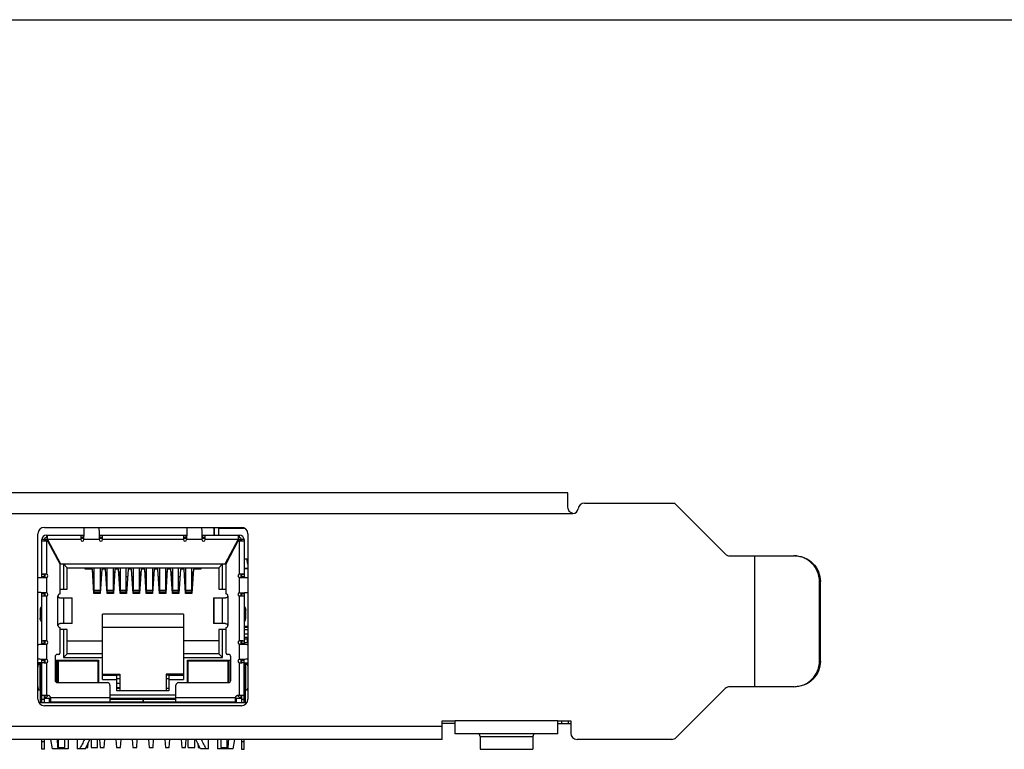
# Model space of a CAD drawing. Header units: millimetres. Extents: x 0 to 420, y 0 to 297.
# Tile 12 of 13: x 207 to 284, y 240 to 297. Entities that reach past the tile are written whole.
import ezdxf

# ---------------------------------------------------------------- set-up
doc = ezdxf.new("R2010")
doc.units = ezdxf.units.MM
doc.header["$LTSCALE"] = 23.1
doc.layers.get('0').update_dxf_attribs({"linetype": 'CONTINUOUS'})
doc.layers.add('00_COMPONENTS', color=7, linetype='CONTINUOUS')

msp = doc.modelspace()

# ---------------------------------------------------------------- linework, layer by layer
at = {"color": 7}
msp.add_line((0, 297), (420, 297), dxfattribs=at)
at = {"layer": '00_COMPONENTS', "color": 7}
for p, q in [((249.799, 260.116), (155.199, 260.116)), ((249.799, 259.108), (249.799, 260.116)), ((251.093, 259.316), (258.099, 259.316)), ((262.062, 255.352), (258.099, 259.316)), ((250.199, 258.516), (250.164, 258.517)), ((209.016, 257.426), (224.369, 257.426)), ((222.227, 257.336), (222.227, 257.426)), ((222.227, 257.336), (222.227, 256.826)), ((222.229, 257.336), (222.238, 257.336)), ((222.238, 257.426), (222.238, 256.826)), ((222.618, 256.826), (222.618, 257.336)), ((208.516, 244.026), (208.516, 256.926)), ((209.019, 256.476), (208.819, 256.476)), ((208.819, 253.516), (208.819, 256.476)), ((208.819, 256.376), (209.269, 256.376)), ((209.019, 256.376), (209.019, 256.476)), ((209.261, 256.468), (209.069, 256.468)), ((209.069, 256.468), (209.069, 256.376)), ((209.169, 256.826), (212.103, 256.826)), ((209.169, 256.826), (209.169, 256.626)), ((209.269, 256.626), (209.169, 256.626)), ((209.269, 256.476), (209.169, 256.376)), ((209.269, 256.476), (209.269, 256.826)), ((209.269, 256.476), (210.279, 254.576)), ((209.269, 256.376), (210.219, 254.576)), ((209.321, 256.276), (209.375, 256.276)), ((209.369, 256.186), (209.369, 256.287)), ((211.847, 256.626), (211.847, 256.621)), ((211.849, 256.576), (212.096, 256.576)), ((212.098, 256.626), (211.855, 256.626)), ((213.284, 256.826), (220.103, 256.826)), ((213.532, 256.626), (213.289, 256.626)), ((213.291, 256.576), (213.538, 256.576)), ((213.54, 256.622), (213.54, 256.626)), ((213.543, 256.486), (213.54, 256.622)), ((219.847, 256.626), (219.847, 256.621)), ((219.849, 256.576), (220.096, 256.576)), ((220.098, 256.626), (219.855, 256.626)), ((221.284, 256.826), (224.219, 256.826)), ((221.532, 256.626), (221.289, 256.626)), ((221.291, 256.576), (221.538, 256.576)), ((221.54, 256.622), (221.54, 256.626)), ((221.543, 256.486), (221.54, 256.622)), ((223.109, 254.576), (224.119, 256.476)), ((223.169, 254.576), (224.119, 256.376)), ((224.012, 256.276), (224.066, 256.276)), ((224.019, 256.186), (224.019, 256.287)), ((224.119, 256.826), (224.119, 256.476)), ((224.219, 256.626), (224.119, 256.626)), ((224.219, 256.376), (224.119, 256.476)), ((224.119, 256.376), (224.569, 256.376)), ((224.319, 256.468), (224.126, 256.468)), ((224.219, 256.626), (224.219, 256.826)), ((224.319, 256.376), (224.319, 256.468)), ((224.569, 256.476), (224.369, 256.476)), ((224.369, 256.476), (224.369, 256.376)), ((224.569, 256.476), (224.569, 253.516)), ((224.869, 256.926), (224.869, 244.026)), ((224.569, 254.986), (224.869, 254.986)), ((224.869, 254.563), (224.785, 254.977)), ((262.416, 255.206), (267.412, 255.206)), ((264.374, 245.006), (264.374, 255.206)), ((210.219, 254.576), (210.219, 252.226)), ((210.279, 254.576), (223.109, 254.576)), ((210.794, 254.276), (210.494, 254.576)), ((210.494, 254.576), (210.494, 252.606)), ((210.794, 254.276), (222.594, 254.276)), ((210.794, 252.606), (210.794, 254.276)), ((212.194, 254.176), (212.194, 254.276)), ((212.755, 254.176), (212.194, 254.176)), ((212.878, 252.276), (212.755, 254.176)), ((212.77, 253.951), (212.899, 253.951)), ((212.819, 253.951), (212.819, 253.651)), ((212.894, 253.651), (212.894, 253.951)), ((212.899, 252.337), (212.899, 254.276)), ((213.349, 254.276), (213.349, 252.337)), ((213.492, 254.176), (213.369, 252.276)), ((213.775, 254.176), (213.492, 254.176)), ((213.898, 252.276), (213.775, 254.176)), ((213.919, 252.337), (213.919, 254.276)), ((214.369, 254.276), (214.369, 252.337)), ((214.512, 254.176), (214.389, 252.276)), ((214.444, 253.951), (214.498, 253.951)), ((214.444, 253.651), (214.444, 253.951)), ((214.494, 253.951), (214.494, 253.89)), ((214.795, 254.176), (214.512, 254.176)), ((214.918, 252.276), (214.795, 254.176)), ((214.81, 253.951), (214.939, 253.951)), ((214.819, 253.951), (214.819, 253.813)), ((214.894, 253.651), (214.894, 253.951)), ((214.939, 252.337), (214.939, 254.276)), ((215.389, 252.337), (215.389, 254.276)), ((215.532, 254.176), (215.409, 252.276)), ((215.815, 254.176), (215.532, 254.176)), ((215.938, 252.276), (215.815, 254.176)), ((215.959, 252.337), (215.959, 254.276)), ((216.409, 254.276), (216.409, 252.337)), ((216.552, 254.176), (216.429, 252.276)), ((216.444, 253.951), (216.538, 253.951)), ((216.444, 253.651), (216.444, 253.951)), ((216.494, 253.951), (216.494, 253.651)), ((216.835, 254.176), (216.552, 254.176)), ((216.958, 252.276), (216.835, 254.176)), ((216.85, 253.951), (216.943, 253.951)), ((216.894, 253.651), (216.894, 253.951)), ((216.943, 253.951), (216.943, 253.651)), ((216.979, 252.337), (216.979, 254.276)), ((217.429, 254.276), (217.429, 252.337)), ((217.572, 254.176), (217.449, 252.276)), ((217.855, 254.176), (217.572, 254.176)), ((217.978, 252.276), (217.855, 254.176)), ((217.999, 252.337), (217.999, 254.276)), ((218.449, 254.276), (218.449, 252.337)), ((218.449, 253.951), (218.578, 253.951)), ((218.592, 254.176), (218.469, 252.276)), ((218.494, 253.951), (218.494, 253.651)), ((218.569, 253.813), (218.569, 253.951)), ((218.875, 254.176), (218.592, 254.176)), ((218.998, 252.276), (218.875, 254.176)), ((218.89, 253.951), (218.943, 253.951)), ((218.894, 253.89), (218.894, 253.951)), ((218.943, 253.951), (218.943, 253.651)), ((219.019, 252.337), (219.019, 254.276)), ((219.469, 252.337), (219.469, 254.276)), ((219.612, 254.176), (219.489, 252.276)), ((219.895, 254.176), (219.612, 254.176)), ((220.018, 252.276), (219.895, 254.176)), ((220.039, 252.337), (220.039, 254.276)), ((220.489, 254.276), (220.489, 252.337)), ((220.489, 253.951), (220.618, 253.951)), ((220.494, 253.951), (220.494, 253.651)), ((220.632, 254.176), (220.509, 252.276)), ((220.569, 253.651), (220.569, 253.951)), ((221.194, 254.176), (220.632, 254.176)), ((221.194, 254.276), (221.194, 254.176)), ((222.594, 254.276), (222.894, 254.576)), ((222.594, 254.276), (222.594, 252.606)), ((222.894, 252.606), (222.894, 254.576)), ((223.169, 252.226), (223.169, 254.576)), ((224.569, 254.236), (224.869, 254.236)), ((209.023, 253.772), (209.019, 253.772)), ((209.019, 253.521), (209.019, 253.764)), ((209.158, 253.775), (209.023, 253.772)), ((209.069, 253.523), (209.069, 253.77)), ((212.789, 253.651), (212.899, 253.651)), ((212.899, 253.576), (212.794, 253.576)), ((213.453, 253.576), (213.349, 253.576)), ((213.919, 253.576), (213.814, 253.576)), ((214.473, 253.576), (214.369, 253.576)), ((214.444, 253.651), (214.478, 253.651)), ((214.829, 253.651), (214.939, 253.651)), ((214.939, 253.576), (214.834, 253.576)), ((215.493, 253.576), (215.389, 253.576)), ((215.959, 253.576), (215.854, 253.576)), ((216.513, 253.576), (216.409, 253.576)), ((216.444, 253.651), (216.518, 253.651)), ((216.869, 253.651), (216.943, 253.651)), ((216.979, 253.576), (216.874, 253.576)), ((217.533, 253.576), (217.429, 253.576)), ((217.999, 253.576), (217.894, 253.576)), ((218.449, 253.651), (218.558, 253.651)), ((218.553, 253.576), (218.449, 253.576)), ((218.909, 253.651), (218.943, 253.651)), ((219.019, 253.576), (218.914, 253.576)), ((219.573, 253.576), (219.469, 253.576)), ((220.039, 253.576), (219.934, 253.576)), ((220.489, 253.651), (220.598, 253.651)), ((220.593, 253.576), (220.489, 253.576)), ((224.319, 253.77), (224.319, 253.523)), ((224.369, 253.772), (224.364, 253.772)), ((224.369, 253.764), (224.369, 253.521)), ((269.404, 247.006), (269.404, 253.206)), ((269.474, 247.006), (269.474, 253.206)), ((210.219, 252.606), (210.794, 252.606)), ((212.828, 253.05), (212.899, 253.05)), ((212.899, 252.926), (212.836, 252.926)), ((213.349, 253.05), (213.419, 253.05)), ((213.411, 252.926), (213.349, 252.926)), ((213.848, 253.05), (213.919, 253.05)), ((213.919, 252.926), (213.856, 252.926)), ((214.369, 253.05), (214.439, 253.05)), ((214.431, 252.926), (214.369, 252.926)), ((214.868, 253.05), (214.939, 253.05)), ((214.939, 252.926), (214.876, 252.926)), ((215.389, 253.05), (215.459, 253.05)), ((215.451, 252.926), (215.389, 252.926)), ((215.888, 253.05), (215.959, 253.05)), ((215.959, 252.926), (215.896, 252.926)), ((216.409, 253.05), (216.479, 253.05)), ((216.471, 252.926), (216.409, 252.926)), ((216.908, 253.05), (216.979, 253.05)), ((216.979, 252.926), (216.916, 252.926)), ((217.429, 253.05), (217.499, 253.05)), ((217.491, 252.926), (217.429, 252.926)), ((217.928, 253.05), (217.999, 253.05)), ((217.999, 252.926), (217.936, 252.926)), ((218.449, 253.05), (218.519, 253.05)), ((218.511, 252.926), (218.449, 252.926)), ((218.948, 253.05), (219.019, 253.05)), ((219.019, 252.926), (218.956, 252.926)), ((219.469, 253.05), (219.539, 253.05)), ((219.531, 252.926), (219.469, 252.926)), ((219.968, 253.05), (220.039, 253.05)), ((220.039, 252.926), (219.976, 252.926)), ((220.489, 253.05), (220.559, 253.05)), ((220.551, 252.926), (220.489, 252.926)), ((222.594, 252.606), (223.169, 252.606)), ((208.819, 248.316), (208.819, 252.335)), ((209.019, 252.087), (209.019, 252.33)), ((209.019, 252.079), (209.023, 252.079)), ((209.069, 252.081), (209.069, 252.328)), ((210.256, 251.926), (211.193, 251.926)), ((211.193, 249.926), (211.193, 251.926)), ((213.369, 252.276), (212.878, 252.276)), ((212.974, 252.297), (212.899, 252.337)), ((212.974, 252.276), (212.974, 252.297)), ((213.349, 252.337), (213.274, 252.297)), ((213.274, 252.276), (213.274, 252.297)), ((214.389, 252.276), (213.898, 252.276)), ((213.994, 252.297), (213.919, 252.337)), ((213.994, 252.297), (213.994, 252.276)), ((214.369, 252.337), (214.294, 252.297)), ((214.294, 252.276), (214.294, 252.297)), ((215.409, 252.276), (214.918, 252.276)), ((215.014, 252.297), (214.939, 252.337)), ((215.014, 252.297), (215.014, 252.276)), ((215.389, 252.337), (215.314, 252.297)), ((215.314, 252.276), (215.314, 252.297)), ((216.429, 252.276), (215.938, 252.276)), ((216.034, 252.297), (215.959, 252.337)), ((216.034, 252.297), (216.034, 252.276)), ((216.409, 252.337), (216.334, 252.297)), ((216.334, 252.276), (216.334, 252.297)), ((217.449, 252.276), (216.958, 252.276)), ((217.054, 252.297), (216.979, 252.337)), ((217.054, 252.297), (217.054, 252.276)), ((217.429, 252.337), (217.354, 252.297)), ((217.354, 252.276), (217.354, 252.297)), ((218.469, 252.276), (217.978, 252.276)), ((218.074, 252.297), (217.999, 252.337)), ((218.074, 252.297), (218.074, 252.276)), ((218.449, 252.337), (218.374, 252.297)), ((218.374, 252.276), (218.374, 252.297)), ((219.489, 252.276), (218.998, 252.276)), ((219.094, 252.297), (219.019, 252.337)), ((219.094, 252.297), (219.094, 252.276)), ((219.469, 252.337), (219.394, 252.297)), ((219.394, 252.276), (219.394, 252.297)), ((220.509, 252.276), (220.018, 252.276)), ((220.114, 252.297), (220.039, 252.337)), ((220.114, 252.297), (220.114, 252.276)), ((220.489, 252.337), (220.414, 252.297)), ((220.414, 252.297), (220.414, 252.276)), ((222.195, 251.926), (223.132, 251.926)), ((222.195, 251.926), (222.195, 249.926)), ((224.229, 252.076), (224.365, 252.079)), ((224.319, 252.328), (224.319, 252.081)), ((224.365, 252.079), (224.369, 252.079)), ((224.369, 252.33), (224.369, 252.087)), ((224.569, 252.335), (224.569, 248.316)), ((208.683, 250.978), (208.683, 250.358)), ((224.704, 250.358), (224.704, 250.978)), ((219.844, 250.656), (213.544, 250.656)), ((213.544, 245.576), (213.544, 250.656)), ((219.844, 250.656), (219.844, 245.576)), ((210.219, 249.626), (210.219, 247.626)), ((210.794, 249.456), (210.219, 249.456)), ((211.193, 249.926), (210.256, 249.926)), ((210.494, 249.456), (210.494, 247.276)), ((210.794, 247.576), (210.794, 249.456)), ((213.544, 249.656), (219.844, 249.656)), ((223.132, 249.926), (222.195, 249.926)), ((223.169, 249.456), (222.594, 249.456)), ((222.594, 249.456), (222.594, 247.576)), ((222.894, 247.276), (222.894, 249.456)), ((223.169, 247.626), (223.169, 249.626)), ((224.569, 249.636), (224.869, 249.636)), ((209.023, 248.572), (209.019, 248.572)), ((209.019, 248.321), (209.019, 248.564)), ((209.158, 248.575), (209.023, 248.572)), ((209.069, 248.323), (209.069, 248.57)), ((210.794, 248.576), (213.544, 248.576)), ((222.594, 248.576), (219.844, 248.576)), ((224.319, 248.57), (224.319, 248.323)), ((224.369, 248.572), (224.364, 248.572)), ((224.369, 248.564), (224.369, 248.321)), ((224.569, 248.746), (224.811, 248.746)), ((224.869, 248.836), (224.669, 248.836)), ((224.811, 248.836), (224.811, 248.436)), ((224.369, 248.436), (224.319, 248.436)), ((224.869, 248.436), (224.569, 248.436)), ((208.819, 243.736), (208.819, 247.135)), ((209.019, 246.887), (209.019, 247.13)), ((209.069, 246.881), (209.069, 247.128)), ((209.844, 247.326), (209.844, 245.526)), ((209.929, 247.076), (213.234, 247.076)), ((209.929, 245.362), (209.929, 247.076)), ((210.119, 247.526), (210.044, 247.526)), ((210.044, 245.326), (210.044, 247.076)), ((210.089, 247.026), (213.189, 247.026)), ((210.089, 247.026), (210.089, 245.326)), ((210.794, 247.576), (210.494, 247.276)), ((210.494, 247.276), (213.544, 247.276)), ((213.544, 247.576), (210.794, 247.576)), ((211.414, 247.076), (211.364, 247.026)), ((211.414, 247.026), (211.414, 247.076)), ((211.864, 247.076), (211.914, 247.026)), ((211.864, 247.026), (211.864, 247.076)), ((213.189, 247.026), (213.189, 245.326)), ((213.234, 247.076), (213.234, 245.326)), ((222.594, 247.576), (219.844, 247.576)), ((219.844, 247.276), (222.894, 247.276)), ((220.154, 247.076), (223.459, 247.076)), ((220.154, 245.326), (220.154, 247.076)), ((220.199, 247.026), (223.299, 247.026)), ((220.199, 247.026), (220.199, 245.326)), ((221.524, 247.076), (221.474, 247.026)), ((221.524, 247.076), (221.524, 247.026)), ((222.024, 247.026), (221.974, 247.076)), ((221.974, 247.026), (221.974, 247.076)), ((222.894, 247.276), (222.594, 247.576)), ((223.344, 247.526), (223.269, 247.526)), ((223.299, 247.026), (223.299, 245.326)), ((223.344, 247.076), (223.344, 245.326)), ((223.459, 247.076), (223.459, 245.362)), ((223.544, 245.526), (223.544, 247.326)), ((224.319, 247.128), (224.319, 246.881)), ((224.369, 247.13), (224.369, 246.887)), ((224.569, 243.736), (224.569, 247.135)), ((208.516, 246.836), (208.819, 246.836)), ((208.516, 246.768), (208.819, 246.768)), ((208.819, 246.876), (208.519, 246.876)), ((208.719, 246.768), (208.719, 244.768)), ((209.019, 246.879), (209.023, 246.879)), ((210.044, 246.356), (210.089, 246.356)), ((213.189, 246.356), (213.234, 246.356)), ((220.154, 246.356), (220.199, 246.356)), ((223.299, 246.356), (223.344, 246.356)), ((224.229, 246.876), (224.365, 246.879)), ((224.365, 246.879), (224.369, 246.879)), ((224.569, 246.876), (224.869, 246.876)), ((224.569, 246.836), (224.869, 246.836)), ((224.569, 246.768), (224.869, 246.768)), ((224.669, 244.826), (224.669, 246.768)), ((224.684, 246.836), (224.692, 246.769)), ((224.684, 246.836), (224.692, 246.769)), ((213.544, 245.976), (214.894, 245.976)), ((213.544, 245.926), (214.894, 245.926)), ((214.664, 245.876), (213.544, 245.876)), ((213.544, 245.576), (214.664, 245.576)), ((214.664, 244.676), (214.664, 245.876)), ((214.894, 245.626), (214.664, 245.626)), ((214.894, 245.976), (214.894, 244.676)), ((219.844, 245.976), (218.494, 245.976)), ((218.494, 245.976), (218.494, 244.676)), ((218.494, 245.926), (219.844, 245.926)), ((218.724, 245.626), (218.494, 245.626)), ((219.844, 245.876), (218.724, 245.876)), ((218.724, 245.876), (218.724, 244.676)), ((218.724, 245.576), (219.844, 245.576)), ((208.516, 244.768), (208.736, 244.768)), ((210.044, 245.376), (210.089, 245.376)), ((210.044, 245.326), (213.919, 245.326)), ((214.119, 245.126), (214.119, 243.826)), ((214.664, 245.273), (214.894, 245.273)), ((214.894, 244.923), (214.664, 244.923)), ((214.894, 244.876), (214.664, 244.876)), ((218.724, 244.876), (218.494, 244.876)), ((219.269, 243.826), (219.269, 245.126)), ((219.469, 245.326), (223.344, 245.326)), ((220.199, 245.376), (220.154, 245.376)), ((224.669, 244.776), (224.669, 243.736)), ((224.677, 244.768), (224.869, 244.768)), ((262.062, 244.859), (258.245, 241.042)), ((267.412, 245.006), (262.416, 245.006)), ((208.719, 243.736), (208.719, 244.626)), ((209.269, 244.326), (208.819, 244.326)), ((209.019, 243.736), (209.019, 244.326)), ((209.069, 244.076), (209.069, 244.326)), ((209.069, 244.076), (209.314, 244.321)), ((209.513, 244.076), (209.069, 244.076)), ((209.404, 243.736), (209.404, 244.076)), ((209.519, 243.826), (209.519, 244.039)), ((214.119, 244.376), (219.269, 244.376)), ((219.269, 244.076), (214.119, 244.076)), ((214.119, 244.026), (216.698, 244.026)), ((214.394, 244.026), (214.394, 244.076)), ((218.724, 244.676), (214.664, 244.676)), ((214.694, 244.026), (214.694, 244.076)), ((216.694, 244.026), (216.694, 243.826)), ((216.699, 244.026), (219.269, 244.026)), ((216.699, 244.026), (216.699, 243.826)), ((218.694, 244.076), (218.694, 244.026)), ((218.994, 244.076), (218.994, 244.026)), ((223.869, 244.039), (223.869, 243.826)), ((224.319, 244.076), (223.874, 244.076)), ((223.984, 243.736), (223.984, 244.076)), ((224.319, 244.076), (224.073, 244.321)), ((224.569, 244.326), (224.119, 244.326)), ((224.319, 244.326), (224.319, 244.076)), ((224.369, 244.326), (224.369, 243.736)), ((224.775, 243.736), (208.61, 243.736)), ((224.369, 243.526), (209.016, 243.526)), ((209.519, 243.826), (216.694, 243.826)), ((210.119, 243.736), (210.119, 243.826)), ((210.619, 243.736), (210.619, 243.826)), ((210.979, 243.826), (210.979, 243.736)), ((212.554, 243.736), (212.554, 243.826)), ((212.659, 243.826), (212.659, 243.736)), ((213.159, 243.736), (213.159, 243.826)), ((213.294, 243.826), (213.294, 243.736)), ((213.744, 243.736), (213.744, 243.826)), ((214.094, 243.826), (214.094, 243.736)), ((216.699, 243.826), (223.869, 243.826)), ((219.294, 243.736), (219.294, 243.826)), ((219.644, 243.826), (219.644, 243.736)), ((220.094, 243.736), (220.094, 243.826)), ((220.229, 243.736), (220.229, 243.826)), ((220.729, 243.736), (220.729, 243.826)), ((220.834, 243.736), (220.834, 243.826)), ((222.769, 243.826), (222.769, 243.736)), ((223.269, 243.736), (223.269, 243.826)), ((240.019, 242.336), (241.019, 242.336)), ((240.019, 240.896), (240.019, 242.336)), ((241.019, 242.136), (240.019, 242.136)), ((241.019, 241.336), (241.019, 242.336)), ((249.019, 242.336), (250.019, 242.336)), ((249.019, 241.336), (249.019, 242.336)), ((249.019, 242.136), (250.019, 242.136)), ((249.819, 242.336), (249.819, 242.136)), ((250.019, 242.336), (250.019, 241.396)), ((240.019, 240.896), (164.619, 240.896)), ((208.819, 240.126), (208.819, 240.896)), ((209.019, 240.126), (209.019, 240.896)), ((209.654, 240.156), (209.521, 240.896)), ((210.119, 240.276), (210.119, 240.896)), ((210.619, 240.276), (210.619, 240.896)), ((210.879, 240.896), (210.879, 240.156)), ((211.579, 240.896), (211.579, 240.156)), ((212.209, 240.156), (212.568, 240.896)), ((212.659, 240.896), (212.659, 240.276)), ((213.159, 240.276), (213.159, 240.896)), ((213.322, 240.896), (213.369, 240.276)), ((213.669, 240.276), (213.715, 240.896)), ((214.592, 240.896), (214.639, 240.276)), ((214.939, 240.276), (214.985, 240.896)), ((215.862, 240.896), (215.909, 240.276)), ((216.209, 240.276), (216.255, 240.896)), ((217.132, 240.896), (217.179, 240.276)), ((217.479, 240.276), (217.525, 240.896)), ((218.402, 240.896), (218.449, 240.276)), ((218.749, 240.276), (218.795, 240.896)), ((219.672, 240.896), (219.719, 240.276)), ((220.019, 240.276), (220.065, 240.896)), ((220.229, 240.276), (220.229, 240.896)), ((220.729, 240.276), (220.729, 240.896)), ((221.179, 240.156), (220.819, 240.896)), ((221.809, 240.156), (221.809, 240.896)), ((222.509, 240.896), (222.509, 240.156)), ((222.769, 240.896), (222.769, 240.276)), ((223.269, 240.276), (223.269, 240.896)), ((223.734, 240.156), (223.866, 240.896)), ((224.369, 240.896), (224.369, 240.126)), ((224.569, 240.126), (224.569, 240.896)), ((249.019, 241.336), (241.019, 241.336)), ((242.969, 241.136), (242.969, 240.136)), ((247.069, 241.136), (247.069, 240.136)), ((257.891, 240.896), (250.519, 240.896)), ((209.019, 240.126), (208.819, 240.126)), ((210.879, 240.156), (209.654, 240.156)), ((210.119, 240.276), (210.619, 240.276)), ((212.209, 240.156), (211.579, 240.156)), ((212.267, 240.276), (212.399, 240.276)), ((212.399, 240.276), (212.423, 240.597)), ((212.659, 240.276), (213.159, 240.276)), ((213.369, 240.276), (213.669, 240.276)), ((214.639, 240.276), (214.939, 240.276)), ((215.909, 240.276), (216.209, 240.276)), ((217.179, 240.276), (217.479, 240.276)), ((218.449, 240.276), (218.749, 240.276)), ((219.719, 240.276), (220.019, 240.276)), ((220.229, 240.276), (220.729, 240.276)), ((220.965, 240.597), (220.989, 240.276)), ((220.989, 240.276), (221.12, 240.276)), ((221.809, 240.156), (221.179, 240.156)), ((223.734, 240.156), (222.509, 240.156)), ((222.769, 240.276), (223.269, 240.276)), ((224.369, 240.126), (224.569, 240.126)), ((242.969, 240.136), (247.069, 240.136))]:
    msp.add_line(p, q, dxfattribs=at)
at = {"layer": '00_COMPONENTS', "color": 4}
for p, q in [((154.799, 258.516), (250.199, 258.516)), ((224.653, 257.336), (222.618, 257.336)), ((209.169, 256.376), (209.169, 253.775)), ((211.844, 256.476), (209.269, 256.476)), ((211.855, 256.826), (211.855, 256.626)), ((212.044, 256.826), (212.044, 256.626)), ((213.294, 256.476), (212.094, 256.476)), ((213.343, 256.626), (213.343, 256.826)), ((213.532, 256.626), (213.532, 256.826)), ((219.844, 256.476), (213.543, 256.476)), ((219.855, 256.826), (219.855, 256.626)), ((220.044, 256.826), (220.044, 256.626)), ((221.294, 256.476), (220.094, 256.476)), ((221.343, 256.626), (221.343, 256.826)), ((221.532, 256.626), (221.532, 256.826)), ((224.119, 256.476), (221.543, 256.476)), ((224.219, 253.775), (224.219, 256.376)), ((214.488, 253.951), (214.488, 253.796)), ((214.9, 253.651), (214.9, 253.951)), ((216.488, 253.951), (216.488, 253.651)), ((216.9, 253.651), (216.9, 253.951)), ((218.488, 253.951), (218.488, 253.651)), ((218.9, 253.796), (218.9, 253.951)), ((224.869, 254.185), (224.569, 254.185)), ((209.019, 253.764), (208.819, 253.764)), ((209.019, 253.575), (208.819, 253.575)), ((209.169, 253.526), (209.169, 252.326)), ((224.219, 252.326), (224.219, 253.526)), ((224.569, 253.764), (224.369, 253.764)), ((224.569, 253.575), (224.369, 253.575)), ((224.569, 253.607), (224.647, 253.513)), ((269.404, 253.206), (269.474, 253.206)), ((212.899, 252.521), (213.349, 252.521)), ((213.349, 252.384), (212.899, 252.384)), ((213.919, 252.521), (214.369, 252.521)), ((214.369, 252.384), (213.919, 252.384)), ((214.939, 252.521), (215.389, 252.521)), ((215.389, 252.384), (214.939, 252.384)), ((215.959, 252.521), (216.409, 252.521)), ((216.409, 252.384), (215.959, 252.384)), ((216.979, 252.521), (217.429, 252.521)), ((217.429, 252.384), (216.979, 252.384)), ((217.999, 252.521), (218.449, 252.521)), ((218.449, 252.384), (217.999, 252.384)), ((219.019, 252.521), (219.469, 252.521)), ((219.469, 252.384), (219.019, 252.384)), ((220.039, 252.521), (220.489, 252.521)), ((220.489, 252.384), (220.039, 252.384)), ((208.819, 252.276), (209.019, 252.276)), ((208.819, 252.087), (209.019, 252.087)), ((209.169, 252.076), (209.169, 248.575)), ((210.069, 249.776), (210.069, 252.076)), ((210.508, 251.926), (210.508, 249.926)), ((211.169, 249.926), (211.169, 251.926)), ((222.218, 251.926), (222.218, 249.926)), ((222.88, 249.926), (222.88, 251.926)), ((223.319, 252.076), (223.319, 249.776)), ((224.219, 248.575), (224.219, 252.076)), ((224.369, 252.276), (224.569, 252.276)), ((224.369, 252.087), (224.569, 252.087)), ((208.819, 250.978), (208.683, 250.978)), ((224.704, 250.978), (224.569, 250.978)), ((208.683, 250.358), (208.819, 250.358)), ((224.569, 250.358), (224.704, 250.358)), ((224.569, 249.736), (224.869, 249.736)), ((224.869, 249.436), (224.569, 249.436)), ((209.019, 248.564), (208.819, 248.564)), ((224.569, 248.564), (224.369, 248.564)), ((224.569, 249.136), (224.869, 249.136)), ((224.669, 248.836), (224.569, 248.823)), ((224.569, 248.746), (224.811, 248.746)), ((209.019, 248.375), (208.819, 248.375)), ((209.169, 248.326), (209.169, 247.126)), ((224.219, 247.126), (224.219, 248.326)), ((224.569, 248.375), (224.369, 248.375)), ((208.819, 247.076), (209.019, 247.076)), ((224.369, 247.076), (224.569, 247.076)), ((208.699, 244.768), (208.699, 246.768)), ((208.819, 246.887), (209.019, 246.887)), ((209.169, 246.876), (209.169, 244.326)), ((224.219, 244.326), (224.219, 246.876)), ((224.369, 246.887), (224.569, 246.887)), ((224.688, 246.768), (224.688, 244.768)), ((269.404, 247.006), (269.474, 247.006)), ((224.669, 244.776), (224.569, 244.776)), ((224.669, 244.826), (224.669, 244.776)), ((208.719, 244.626), (208.719, 244.676)), ((208.819, 244.626), (208.719, 244.626)), ((208.819, 244.026), (209.019, 244.026)), ((209.498, 244.176), (214.119, 244.176)), ((219.269, 244.176), (223.889, 244.176)), ((224.369, 244.026), (224.569, 244.026)), ((240.019, 241.896), (164.619, 241.896)), ((249.019, 242.336), (241.019, 242.336)), ((249.319, 242.136), (249.319, 242.336)), ((242.969, 241.136), (247.069, 241.136)), ((208.819, 240.726), (209.019, 240.726)), ((224.369, 240.726), (224.569, 240.726))]:
    msp.add_line(p, q, dxfattribs=at)
at = {"layer": '00_COMPONENTS', "color": 7}
for centre, radius, start, end in [((251.093, 258.816), 0.5, 90, 173.62063), ((250.199, 258.916), 0.4, 270, 353.62063), ((209.016, 256.926), 0.5, 90, 180), ((221.965, 257.335), 0.653, 0.01658, 7.97497), ((224.369, 256.926), 0.5, 0, 90), ((209.169, 256.476), 0.35, 90, 180), ((209.169, 256.476), 0.15, 90, 180), ((267.43, 255.3), 55.599, 178.63828, 178.77748), ((212.17, 256.481), 0.326, 179.06197, 180.00014), ((212.17, 256.481), 0.327, 180.00009, 180.37513), ((212.17, 256.481), 0.327, 180.37513, 180.93766), ((211.969, 256.479), 0.125, 181.75035, 358.24965), ((213.419, 256.479), 0.125, 181.75035, 358.24965), ((213.217, 256.481), 0.326, 0.72959, 0.9381), ((213.217, 256.481), 0.326, 359.99989, 0.72956), ((213.217, 256.481), 0.327, 359.06232, 359.62486), ((213.217, 256.481), 0.327, 359.62487, 359.99991), ((275.43, 255.3), 55.599, 178.63828, 178.77748), ((220.17, 256.481), 0.326, 179.06197, 180.00014), ((220.17, 256.481), 0.327, 180.00009, 180.37513), ((220.17, 256.481), 0.327, 180.37513, 180.93766), ((219.969, 256.479), 0.125, 181.75035, 358.24965), ((221.419, 256.479), 0.125, 181.75035, 358.24965), ((221.217, 256.481), 0.326, 0.72959, 0.9381), ((221.217, 256.481), 0.326, 359.99989, 0.72956), ((221.217, 256.481), 0.327, 359.06232, 359.62486), ((221.217, 256.481), 0.327, 359.62487, 359.99991), ((224.219, 256.476), 0.35, 0, 90), ((224.219, 256.476), 0.15, 0, 90), ((262.416, 255.706), 0.5, 225, 270), ((209.163, 253.449), 0.326, 90.72959, 90.9381), ((209.163, 253.449), 0.326, 89.99989, 90.72956), ((209.163, 253.449), 0.327, 89.62487, 89.99991), ((209.163, 253.449), 0.327, 89.06232, 89.62486), ((209.165, 253.65), 0.125, 271.75035, 88.24965), ((224.222, 253.65), 0.125, 91.75035, 268.24965), ((224.224, 253.449), 0.327, 90.37513, 90.93766), ((224.224, 253.449), 0.327, 90.00009, 90.37513), ((224.224, 253.449), 0.326, 89.06197, 90.00014), ((223.043, 198.189), 55.599, 88.63828, 88.77748), ((210.344, 307.662), 55.599, 268.63828, 268.77748), ((209.163, 252.402), 0.326, 269.06197, 270.00014), ((209.163, 252.402), 0.327, 270.00009, 270.37513), ((209.163, 252.402), 0.327, 270.37513, 270.93766), ((209.165, 252.201), 0.125, 271.75035, 88.24965), ((210.219, 252.076), 0.15, 90, 179.99998), ((223.169, 252.076), 0.15, 359.99999, 90), ((224.222, 252.201), 0.125, 91.75035, 268.24965), ((224.224, 252.402), 0.327, 269.06232, 269.62486), ((224.224, 252.402), 0.327, 269.62487, 269.99991), ((224.224, 252.402), 0.326, 269.99989, 270.72956), ((224.224, 252.402), 0.326, 270.72959, 270.9381), ((210.219, 249.776), 0.15, 180.00002, 270), ((223.169, 249.776), 0.15, 270, 0.00001), ((209.163, 248.249), 0.326, 90.72959, 90.9381), ((209.163, 248.249), 0.326, 89.99989, 90.72956), ((209.163, 248.249), 0.327, 89.62487, 89.99991), ((209.163, 248.249), 0.327, 89.06232, 89.62486), ((209.165, 248.45), 0.125, 271.75035, 88.24965), ((224.222, 248.45), 0.125, 91.75035, 268.24965), ((224.224, 248.249), 0.327, 90.37513, 90.93766), ((224.224, 248.249), 0.327, 90.00009, 90.37513), ((224.224, 248.249), 0.326, 89.06197, 90.00014), ((223.043, 192.989), 55.599, 88.63828, 88.77748), ((209.165, 247.001), 0.125, 271.75035, 88.24965), ((210.044, 247.326), 0.2, 90, 180), ((210.119, 247.626), 0.1, 270, 360), ((223.269, 247.626), 0.1, 180, 270), ((223.344, 247.326), 0.2, 0, 90), ((224.222, 247.001), 0.125, 91.75035, 268.24965), ((210.344, 302.462), 55.599, 268.63828, 268.77748), ((209.163, 247.202), 0.326, 269.06197, 270.00014), ((209.163, 247.202), 0.327, 270.00009, 270.37513), ((209.163, 247.202), 0.327, 270.37513, 270.93766), ((224.224, 247.202), 0.327, 269.06232, 269.62486), ((224.224, 247.202), 0.327, 269.62487, 269.99991), ((224.224, 247.202), 0.326, 269.99989, 270.72956), ((224.224, 247.202), 0.326, 270.72959, 270.9381), ((210.044, 245.526), 0.2, 180, 270), ((223.344, 245.526), 0.2, 270, 360), ((208.969, 244.676), 0.25, 126.8699, 180), ((213.919, 245.126), 0.2, 0, 90), ((219.469, 245.126), 0.2, 90, 180), ((224.419, 244.826), 0.25, 0, 53.1301), ((262.416, 244.506), 0.5, 90, 135), ((209.016, 244.026), 0.5, 180, 270), ((209.269, 244.076), 0.25, 23.57818, 90), ((224.119, 244.076), 0.25, 90, 156.42182), ((224.369, 244.026), 0.5, 270, 360), ((242.769, 241.136), 0.2, 0, 90), ((247.269, 241.136), 0.2, 90, 180), ((250.519, 241.396), 0.5, 180, 270), ((257.891, 241.396), 0.5, 270, 315)]:
    msp.add_arc(centre, radius, start, end, dxfattribs=at)
for centre, start_param, end_param in [((210.979, 259.976), -3.890381, -3.847653), ((222.409, 259.976), -2.435532, -2.392805)]:
    msp.add_ellipse(centre, major_axis=(0, 26.048), ratio=0.054651, start_param=start_param, end_param=end_param, dxfattribs=at)
for points, knots in [([(250.073, 258.547), (250.037, 258.565), (249.964, 258.621), (249.877, 258.745), (249.815, 258.913), (249.801, 259.041), (249.799, 259.108)], [0, 0, 0, 0, 0.184096, 0.415915, 0.690132, 1, 1, 1, 1]), ([(250.164, 258.517), (250.157, 258.518), (250.125, 258.523), (250.095, 258.536), (250.073, 258.547)], [0, 0, 0, 0, 0.238075, 1, 1, 1, 1]), ([(212.094, 256.476), (212.096, 256.578), (212.102, 256.774), (212.109, 257.009), (212.115, 257.176), (212.119, 257.277), (212.123, 257.358), (212.126, 257.406), (212.128, 257.426)], [0, 0, 0, 0, 0.324445, 0.617286, 0.742742, 0.850005, 0.936454, 1, 1, 1, 1]), ([(213.259, 257.426), (213.261, 257.406), (213.264, 257.358), (213.268, 257.277), (213.272, 257.176), (213.278, 257.009), (213.285, 256.774), (213.291, 256.578), (213.294, 256.476)], [0, 0, 0, 0, 0.063546, 0.149995, 0.257257, 0.382713, 0.675555, 1, 1, 1, 1]), ([(220.128, 257.426), (220.126, 257.406), (220.123, 257.358), (220.119, 257.277), (220.115, 257.176), (220.109, 257.009), (220.102, 256.774), (220.096, 256.578), (220.094, 256.476)], [0, 0, 0, 0, 0.063555, 0.15001, 0.257277, 0.382735, 0.675573, 1, 1, 1, 1]), ([(221.259, 257.426), (221.261, 257.406), (221.264, 257.358), (221.268, 257.277), (221.272, 257.176), (221.278, 257.009), (221.285, 256.774), (221.291, 256.578), (221.294, 256.476)], [0, 0, 0, 0, 0.063546, 0.149995, 0.257257, 0.382713, 0.675555, 1, 1, 1, 1]), ([(211.849, 256.576), (211.849, 256.569), (211.847, 256.539), (211.845, 256.509), (211.844, 256.486)], [0, 0, 0, 0, 0.2203, 1, 1, 1, 1]), ([(211.855, 256.826), (211.855, 256.826), (211.855, 256.825), (211.855, 256.824), (211.854, 256.821), (211.854, 256.817), (211.853, 256.811), (211.853, 256.803), (211.852, 256.794), (211.852, 256.783), (211.851, 256.766), (211.85, 256.74), (211.849, 256.706), (211.848, 256.667), (211.847, 256.64), (211.847, 256.626)], [0, 0, 0, 0, 0.001727, 0.005248, 0.018511, 0.040256, 0.070436, 0.108917, 0.155529, 0.210033, 0.272174, 0.418083, 0.590373, 0.785634, 1, 1, 1, 1]), ([(211.855, 256.626), (211.855, 256.626), (211.854, 256.624), (211.854, 256.622), (211.853, 256.618), (211.852, 256.612), (211.851, 256.605), (211.85, 256.593), (211.85, 256.583), (211.849, 256.576)], [0, 0, 0, 0, 0.022755, 0.074042, 0.156319, 0.269184, 0.411653, 0.5822, 1, 1, 1, 1]), ([(213.54, 256.626), (213.54, 256.64), (213.539, 256.667), (213.538, 256.706), (213.537, 256.74), (213.536, 256.766), (213.536, 256.783), (213.535, 256.794), (213.534, 256.803), (213.534, 256.811), (213.533, 256.817), (213.533, 256.821), (213.532, 256.824), (213.532, 256.825), (213.532, 256.826), (213.532, 256.826)], [0, 0, 0, 0, 0.214367, 0.409628, 0.581919, 0.727827, 0.789968, 0.844472, 0.891084, 0.929565, 0.959744, 0.981489, 0.994752, 0.998273, 1, 1, 1, 1]), ([(213.538, 256.576), (213.538, 256.583), (213.537, 256.593), (213.536, 256.605), (213.535, 256.612), (213.534, 256.618), (213.533, 256.622), (213.533, 256.624), (213.532, 256.626), (213.532, 256.626)], [0, 0, 0, 0, 0.417801, 0.588349, 0.730817, 0.843682, 0.925959, 0.977245, 1, 1, 1, 1]), ([(213.543, 256.491), (213.543, 256.499), (213.541, 256.527), (213.54, 256.555), (213.538, 256.576)], [0, 0, 0, 0, 0.273121, 1, 1, 1, 1]), ([(219.849, 256.576), (219.849, 256.569), (219.847, 256.539), (219.845, 256.509), (219.844, 256.486)], [0, 0, 0, 0, 0.2203, 1, 1, 1, 1]), ([(219.855, 256.826), (219.855, 256.826), (219.855, 256.825), (219.855, 256.824), (219.854, 256.821), (219.854, 256.817), (219.853, 256.811), (219.853, 256.803), (219.852, 256.794), (219.852, 256.783), (219.851, 256.766), (219.85, 256.74), (219.849, 256.706), (219.848, 256.667), (219.847, 256.64), (219.847, 256.626)], [0, 0, 0, 0, 0.001727, 0.005248, 0.018511, 0.040256, 0.070436, 0.108917, 0.155529, 0.210033, 0.272174, 0.418083, 0.590373, 0.785634, 1, 1, 1, 1]), ([(219.855, 256.626), (219.855, 256.626), (219.854, 256.624), (219.854, 256.622), (219.853, 256.618), (219.852, 256.612), (219.851, 256.605), (219.85, 256.593), (219.85, 256.583), (219.849, 256.576)], [0, 0, 0, 0, 0.022755, 0.074042, 0.156319, 0.269184, 0.411653, 0.5822, 1, 1, 1, 1]), ([(221.54, 256.626), (221.54, 256.64), (221.539, 256.667), (221.538, 256.706), (221.537, 256.74), (221.536, 256.766), (221.536, 256.783), (221.535, 256.794), (221.534, 256.803), (221.534, 256.811), (221.533, 256.817), (221.533, 256.821), (221.532, 256.824), (221.532, 256.825), (221.532, 256.826), (221.532, 256.826)], [0, 0, 0, 0, 0.214367, 0.409628, 0.581919, 0.727827, 0.789968, 0.844472, 0.891084, 0.929565, 0.959744, 0.981489, 0.994752, 0.998273, 1, 1, 1, 1]), ([(221.538, 256.576), (221.538, 256.583), (221.537, 256.593), (221.536, 256.605), (221.535, 256.612), (221.534, 256.618), (221.533, 256.622), (221.533, 256.624), (221.532, 256.626), (221.532, 256.626)], [0, 0, 0, 0, 0.417801, 0.588349, 0.730817, 0.843682, 0.925959, 0.977245, 1, 1, 1, 1]), ([(221.543, 256.491), (221.543, 256.499), (221.541, 256.527), (221.54, 256.555), (221.538, 256.576)], [0, 0, 0, 0, 0.273121, 1, 1, 1, 1]), ([(269.404, 253.206), (269.404, 253.466), (269.3, 253.991), (268.857, 254.656), (268.195, 255.101), (267.671, 255.206), (267.412, 255.206)], [0, 0, 0, 0, 0.250459, 0.500623, 0.750422, 1, 1, 1, 1]), ([(267.481, 255.206), (267.74, 255.206), (268.265, 255.101), (268.927, 254.656), (269.37, 253.991), (269.474, 253.466), (269.474, 253.206)], [0, 0, 0, 0, 0.249578, 0.499377, 0.749541, 1, 1, 1, 1]), ([(208.516, 253.506), (208.618, 253.51), (208.835, 253.516), (209.053, 253.522), (209.169, 253.526)], [0, 0, 0, 0, 0.466711, 1, 1, 1, 1]), ([(209.019, 253.772), (209.004, 253.772), (208.977, 253.771), (208.938, 253.77), (208.904, 253.769), (208.878, 253.768), (208.861, 253.767), (208.85, 253.767), (208.841, 253.766), (208.833, 253.766), (208.827, 253.765), (208.823, 253.765), (208.82, 253.764), (208.819, 253.764), (208.819, 253.764), (208.819, 253.764)], [0, 0, 0, 0, 0.214367, 0.409628, 0.581919, 0.727827, 0.789968, 0.844472, 0.891084, 0.929565, 0.959744, 0.981489, 0.994752, 0.998273, 1, 1, 1, 1]), ([(209.069, 253.77), (209.061, 253.77), (209.052, 253.769), (209.039, 253.768), (209.032, 253.767), (209.027, 253.766), (209.022, 253.765), (209.02, 253.765), (209.019, 253.764), (209.019, 253.764)], [0, 0, 0, 0, 0.417801, 0.588349, 0.730817, 0.843682, 0.925959, 0.977245, 1, 1, 1, 1]), ([(209.153, 253.775), (209.145, 253.774), (209.117, 253.773), (209.089, 253.771), (209.069, 253.77)], [0, 0, 0, 0, 0.273121, 1, 1, 1, 1]), ([(224.219, 253.526), (224.334, 253.522), (224.551, 253.516), (224.768, 253.51), (224.869, 253.506)], [0, 0, 0, 0, 0.533, 1, 1, 1, 1]), ([(224.319, 253.77), (224.312, 253.771), (224.282, 253.772), (224.253, 253.774), (224.229, 253.775)], [0, 0, 0, 0, 0.2203, 1, 1, 1, 1]), ([(224.369, 253.764), (224.369, 253.764), (224.367, 253.765), (224.365, 253.765), (224.361, 253.766), (224.355, 253.767), (224.348, 253.768), (224.336, 253.769), (224.326, 253.77), (224.319, 253.77)], [0, 0, 0, 0, 0.022755, 0.074042, 0.156319, 0.269184, 0.411653, 0.5822, 1, 1, 1, 1]), ([(224.569, 253.764), (224.569, 253.764), (224.568, 253.764), (224.567, 253.764), (224.565, 253.765), (224.56, 253.765), (224.554, 253.766), (224.547, 253.766), (224.537, 253.767), (224.526, 253.767), (224.509, 253.768), (224.483, 253.769), (224.449, 253.77), (224.41, 253.771), (224.383, 253.772), (224.369, 253.772)], [0, 0, 0, 0, 0.001727, 0.005248, 0.018511, 0.040256, 0.070436, 0.108917, 0.155529, 0.210033, 0.272174, 0.418083, 0.590373, 0.785634, 1, 1, 1, 1]), ([(209.169, 252.326), (209.053, 252.329), (208.835, 252.335), (208.618, 252.341), (208.516, 252.345)], [0, 0, 0, 0, 0.53329, 1, 1, 1, 1]), ([(208.819, 252.087), (208.819, 252.087), (208.819, 252.087), (208.82, 252.087), (208.823, 252.086), (208.827, 252.086), (208.833, 252.085), (208.841, 252.085), (208.85, 252.084), (208.861, 252.084), (208.878, 252.083), (208.904, 252.082), (208.938, 252.081), (208.977, 252.08), (209.004, 252.079), (209.019, 252.079)], [0, 0, 0, 0, 0.001727, 0.005248, 0.018511, 0.040256, 0.070436, 0.108917, 0.155529, 0.210033, 0.272174, 0.418083, 0.590373, 0.785634, 1, 1, 1, 1]), ([(209.019, 252.087), (209.019, 252.087), (209.02, 252.086), (209.022, 252.086), (209.027, 252.085), (209.032, 252.084), (209.039, 252.083), (209.052, 252.082), (209.061, 252.081), (209.069, 252.081)], [0, 0, 0, 0, 0.022755, 0.074042, 0.156319, 0.269184, 0.411653, 0.5822, 1, 1, 1, 1]), ([(209.069, 252.081), (209.075, 252.081), (209.105, 252.079), (209.135, 252.077), (209.158, 252.076)], [0, 0, 0, 0, 0.2203, 1, 1, 1, 1]), ([(210.069, 252.076), (210.076, 252.055), (210.095, 252.016), (210.14, 251.969), (210.195, 251.939), (210.236, 251.929), (210.256, 251.926)], [0, 0, 0, 0, 0.255414, 0.509698, 0.759836, 1, 1, 1, 1]), ([(223.319, 252.076), (223.311, 252.055), (223.292, 252.016), (223.248, 251.969), (223.192, 251.939), (223.152, 251.929), (223.132, 251.926)], [0, 0, 0, 0, 0.255474, 0.509771, 0.759877, 1, 1, 1, 1]), ([(224.219, 252.326), (224.334, 252.329), (224.551, 252.335), (224.768, 252.341), (224.869, 252.345)], [0, 0, 0, 0, 0.532997, 1, 1, 1, 1]), ([(224.234, 252.076), (224.242, 252.077), (224.27, 252.078), (224.298, 252.08), (224.319, 252.081)], [0, 0, 0, 0, 0.273121, 1, 1, 1, 1]), ([(224.319, 252.081), (224.326, 252.081), (224.336, 252.082), (224.348, 252.083), (224.355, 252.084), (224.361, 252.085), (224.365, 252.086), (224.367, 252.086), (224.369, 252.087), (224.369, 252.087)], [0, 0, 0, 0, 0.417801, 0.588349, 0.730817, 0.843682, 0.925959, 0.977245, 1, 1, 1, 1]), ([(224.369, 252.079), (224.383, 252.079), (224.41, 252.08), (224.449, 252.081), (224.483, 252.082), (224.509, 252.083), (224.526, 252.084), (224.537, 252.084), (224.547, 252.085), (224.554, 252.085), (224.56, 252.086), (224.565, 252.086), (224.567, 252.087), (224.568, 252.087), (224.569, 252.087), (224.569, 252.087)], [0, 0, 0, 0, 0.214367, 0.409628, 0.581919, 0.727827, 0.789968, 0.844472, 0.891084, 0.929565, 0.959744, 0.981489, 0.994752, 0.998273, 1, 1, 1, 1]), ([(208.819, 251.299), (208.797, 251.278), (208.759, 251.232), (208.716, 251.154), (208.689, 251.068), (208.683, 251.008), (208.683, 250.978)], [0, 0, 0, 0, 0.249255, 0.499107, 0.749417, 1, 1, 1, 1]), ([(224.569, 251.299), (224.59, 251.278), (224.628, 251.232), (224.672, 251.154), (224.698, 251.068), (224.704, 251.008), (224.704, 250.978)], [0, 0, 0, 0, 0.249261, 0.499113, 0.74942, 1, 1, 1, 1]), ([(208.819, 250.038), (208.797, 250.058), (208.759, 250.104), (208.716, 250.183), (208.689, 250.269), (208.683, 250.328), (208.683, 250.358)], [0, 0, 0, 0, 0.249261, 0.499113, 0.74942, 1, 1, 1, 1]), ([(224.569, 250.038), (224.59, 250.058), (224.628, 250.104), (224.672, 250.183), (224.698, 250.269), (224.704, 250.328), (224.704, 250.358)], [0, 0, 0, 0, 0.249255, 0.499107, 0.749417, 1, 1, 1, 1]), ([(210.256, 249.926), (210.236, 249.922), (210.195, 249.912), (210.14, 249.882), (210.095, 249.835), (210.076, 249.796), (210.069, 249.776)], [0, 0, 0, 0, 0.240178, 0.490331, 0.744622, 1, 1, 1, 1]), ([(223.132, 249.926), (223.152, 249.922), (223.192, 249.912), (223.248, 249.882), (223.292, 249.835), (223.311, 249.796), (223.319, 249.776)], [0, 0, 0, 0, 0.240123, 0.490229, 0.744526, 1, 1, 1, 1]), ([(209.019, 248.572), (209.004, 248.572), (208.977, 248.571), (208.938, 248.57), (208.904, 248.569), (208.878, 248.568), (208.861, 248.567), (208.85, 248.567), (208.841, 248.566), (208.833, 248.566), (208.827, 248.565), (208.823, 248.565), (208.82, 248.564), (208.819, 248.564), (208.819, 248.564), (208.819, 248.564)], [0, 0, 0, 0, 0.214367, 0.409628, 0.581919, 0.727827, 0.789968, 0.844472, 0.891084, 0.929565, 0.959744, 0.981489, 0.994752, 0.998273, 1, 1, 1, 1]), ([(209.069, 248.57), (209.061, 248.57), (209.052, 248.569), (209.039, 248.568), (209.032, 248.567), (209.027, 248.566), (209.022, 248.565), (209.02, 248.565), (209.019, 248.564), (209.019, 248.564)], [0, 0, 0, 0, 0.417801, 0.588349, 0.730817, 0.843682, 0.925959, 0.977245, 1, 1, 1, 1]), ([(209.153, 248.575), (209.145, 248.574), (209.117, 248.573), (209.089, 248.571), (209.069, 248.57)], [0, 0, 0, 0, 0.273121, 1, 1, 1, 1]), ([(224.319, 248.57), (224.312, 248.571), (224.282, 248.572), (224.253, 248.574), (224.229, 248.575)], [0, 0, 0, 0, 0.2203, 1, 1, 1, 1]), ([(224.369, 248.564), (224.369, 248.564), (224.367, 248.565), (224.365, 248.565), (224.361, 248.566), (224.355, 248.567), (224.348, 248.568), (224.336, 248.569), (224.326, 248.57), (224.319, 248.57)], [0, 0, 0, 0, 0.022755, 0.074042, 0.156319, 0.269184, 0.411653, 0.5822, 1, 1, 1, 1]), ([(224.569, 248.564), (224.569, 248.564), (224.568, 248.564), (224.567, 248.564), (224.565, 248.565), (224.56, 248.565), (224.554, 248.566), (224.547, 248.566), (224.537, 248.567), (224.526, 248.567), (224.509, 248.568), (224.483, 248.569), (224.449, 248.57), (224.41, 248.571), (224.383, 248.572), (224.369, 248.572)], [0, 0, 0, 0, 0.001727, 0.005248, 0.018511, 0.040256, 0.070436, 0.108917, 0.155529, 0.210033, 0.272174, 0.418083, 0.590373, 0.785634, 1, 1, 1, 1]), ([(224.569, 248.856), (224.584, 248.849), (224.617, 248.839), (224.652, 248.836), (224.669, 248.836)], [0, 0, 0, 0, 0.502347, 1, 1, 1, 1]), ([(208.516, 248.306), (208.618, 248.31), (208.835, 248.316), (209.053, 248.322), (209.169, 248.326)], [0, 0, 0, 0, 0.46671, 1, 1, 1, 1]), ([(224.219, 248.326), (224.334, 248.322), (224.551, 248.316), (224.768, 248.31), (224.869, 248.306)], [0, 0, 0, 0, 0.533, 1, 1, 1, 1]), ([(209.169, 247.126), (209.053, 247.129), (208.835, 247.135), (208.618, 247.141), (208.516, 247.145)], [0, 0, 0, 0, 0.53329, 1, 1, 1, 1]), ([(224.869, 247.145), (224.768, 247.141), (224.551, 247.135), (224.334, 247.129), (224.219, 247.126)], [0, 0, 0, 0, 0.467, 1, 1, 1, 1]), ([(208.526, 246.518), (208.526, 246.534), (208.527, 246.566), (208.53, 246.613), (208.537, 246.656), (208.545, 246.693), (208.555, 246.724), (208.565, 246.745), (208.574, 246.757), (208.581, 246.763), (208.588, 246.767), (208.593, 246.768), (208.595, 246.768)], [0, 0, 0, 0, 0.179926, 0.353484, 0.514615, 0.657899, 0.778935, 0.87494, 0.913518, 0.946344, 0.974529, 1, 1, 1, 1]), ([(208.819, 246.887), (208.819, 246.887), (208.819, 246.887), (208.82, 246.887), (208.823, 246.886), (208.827, 246.886), (208.833, 246.885), (208.841, 246.885), (208.85, 246.884), (208.861, 246.884), (208.878, 246.883), (208.904, 246.882), (208.938, 246.881), (208.977, 246.88), (209.004, 246.879), (209.019, 246.879)], [0, 0, 0, 0, 0.001727, 0.005248, 0.018511, 0.040256, 0.070436, 0.108917, 0.155529, 0.210033, 0.272174, 0.418083, 0.590373, 0.785634, 1, 1, 1, 1]), ([(209.019, 246.887), (209.019, 246.887), (209.02, 246.886), (209.022, 246.886), (209.027, 246.885), (209.032, 246.884), (209.039, 246.883), (209.052, 246.882), (209.061, 246.881), (209.069, 246.881)], [0, 0, 0, 0, 0.022755, 0.074042, 0.156319, 0.269184, 0.411653, 0.5822, 1, 1, 1, 1]), ([(209.069, 246.881), (209.075, 246.881), (209.105, 246.879), (209.135, 246.877), (209.158, 246.876)], [0, 0, 0, 0, 0.2203, 1, 1, 1, 1]), ([(224.234, 246.876), (224.242, 246.877), (224.27, 246.878), (224.298, 246.88), (224.319, 246.881)], [0, 0, 0, 0, 0.273121, 1, 1, 1, 1]), ([(224.319, 246.881), (224.326, 246.881), (224.336, 246.882), (224.348, 246.883), (224.355, 246.884), (224.361, 246.885), (224.365, 246.886), (224.367, 246.886), (224.369, 246.887), (224.369, 246.887)], [0, 0, 0, 0, 0.417801, 0.588349, 0.730817, 0.843682, 0.925959, 0.977245, 1, 1, 1, 1]), ([(224.369, 246.879), (224.383, 246.879), (224.41, 246.88), (224.449, 246.881), (224.483, 246.882), (224.509, 246.883), (224.526, 246.884), (224.537, 246.884), (224.547, 246.885), (224.554, 246.885), (224.56, 246.886), (224.565, 246.886), (224.567, 246.887), (224.568, 246.887), (224.569, 246.887), (224.569, 246.887)], [0, 0, 0, 0, 0.214367, 0.409628, 0.581919, 0.727827, 0.789968, 0.844472, 0.891084, 0.929565, 0.959744, 0.981489, 0.994752, 0.998273, 1, 1, 1, 1]), ([(224.792, 246.768), (224.794, 246.768), (224.799, 246.767), (224.806, 246.763), (224.813, 246.757), (224.822, 246.745), (224.832, 246.724), (224.842, 246.693), (224.851, 246.656), (224.857, 246.613), (224.861, 246.566), (224.861, 246.534), (224.861, 246.518)], [0, 0, 0, 0, 0.025471, 0.053656, 0.086482, 0.12506, 0.221065, 0.342101, 0.485385, 0.646516, 0.820074, 1, 1, 1, 1]), ([(267.412, 245.006), (267.671, 245.006), (268.195, 245.11), (268.857, 245.555), (269.3, 246.22), (269.404, 246.745), (269.404, 247.006)], [0, 0, 0, 0, 0.249578, 0.499377, 0.749541, 1, 1, 1, 1]), ([(269.474, 247.006), (269.474, 246.745), (269.37, 246.22), (268.927, 245.555), (268.265, 245.11), (267.74, 245.006), (267.481, 245.006)], [0, 0, 0, 0, 0.250459, 0.500623, 0.750422, 1, 1, 1, 1]), ([(208.595, 244.768), (208.593, 244.768), (208.588, 244.769), (208.581, 244.773), (208.574, 244.779), (208.565, 244.791), (208.555, 244.812), (208.545, 244.843), (208.537, 244.881), (208.53, 244.924), (208.527, 244.97), (208.526, 245.002), (208.526, 245.018)], [0, 0, 0, 0, 0.025471, 0.053656, 0.086482, 0.12506, 0.221065, 0.342101, 0.485385, 0.646516, 0.820074, 1, 1, 1, 1]), ([(224.861, 245.018), (224.861, 245.002), (224.861, 244.97), (224.857, 244.924), (224.851, 244.881), (224.842, 244.843), (224.832, 244.812), (224.822, 244.791), (224.813, 244.779), (224.806, 244.773), (224.799, 244.769), (224.794, 244.768), (224.792, 244.768)], [0, 0, 0, 0, 0.179926, 0.353484, 0.514615, 0.657899, 0.778935, 0.87494, 0.913518, 0.946344, 0.974529, 1, 1, 1, 1]), ([(209.519, 244.039), (209.517, 244.05), (209.51, 244.096), (209.503, 244.141), (209.498, 244.176)], [0, 0, 0, 0, 0.241313, 1, 1, 1, 1]), ([(223.889, 244.176), (223.888, 244.164), (223.881, 244.118), (223.874, 244.073), (223.869, 244.039)], [0, 0, 0, 0, 0.256202, 1, 1, 1, 1]), ([(212.137, 240.896), (212.076, 240.771), (211.953, 240.523), (211.825, 240.277), (211.76, 240.156)], [0, 0, 0, 0, 0.499938, 1, 1, 1, 1]), ([(221.627, 240.156), (221.562, 240.277), (221.434, 240.523), (221.311, 240.771), (221.25, 240.896)], [0, 0, 0, 0, 0.500062, 1, 1, 1, 1])]:
    msp.add_open_spline(points, degree=3, knots=knots, dxfattribs=at)

doc.saveas('drawing.dxf')
